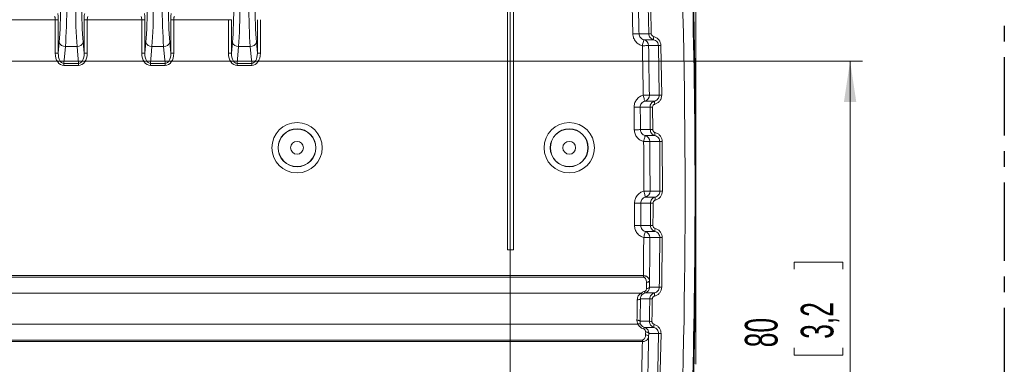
# Model space of a CAD drawing. Header units: millimetres. Extents: x 0 to 594, y 0 to 420.
# Tile 46 of 71: x 375 to 454, y 196 to 224. Entities that reach past the tile are written whole.
import ezdxf

# ---------------------------------------------------------------- set-up
doc = ezdxf.new("R2010")
doc.units = ezdxf.units.MM
doc.linetypes.add('CENTER', pattern=[10.16, 6.35, -1.27, 1.27, -1.27])
doc.styles.add('SLDTEXTSTYLE1', font='TXT', dxfattribs={"width": 0.605})
doc.dimstyles.new('SLDDIMSTYLE4', dxfattribs={"dimtxt": 2.568319, "dimasz": 3.3, "dimexe": 0, "dimexo": 0.0625, "dimgap": 0.64208, "dimtad": 1, "dimdec": 0, "dimlfac": 2, "dimrnd": 1e-09, "dimzin": 12, "dimdsep": 46, "dimtxsty": 'SLDTEXTSTYLE1', "dimsah": 1, "dimcen": 0.09, "dimadec": 0, "dimazin": 3, "dimtfac": 1, "dimtdec": 1, "dimtofl": 0, "dimtmove": 0, "dimatfit": 3, "dimfxl": 0, "dimfrac": 2, "dimtolj": 1, "dimtzin": 12, "dimarcsym": 0})
doc.dimstyles.new('SLDDIMSTYLE5', dxfattribs={"dimtxt": 2.568319, "dimasz": 3.3, "dimexe": 0, "dimexo": 0.0625, "dimgap": 0.64208, "dimtad": 1, "dimdec": 3, "dimlfac": 2, "dimrnd": 1e-09, "dimzin": 12, "dimdsep": 46, "dimtxsty": 'SLDTEXTSTYLE1', "dimsah": 1, "dimcen": 0.09, "dimadec": 0, "dimazin": 3, "dimtfac": 1, "dimtdec": 1, "dimtofl": 0, "dimtmove": 0, "dimatfit": 3, "dimfxl": 0, "dimfrac": 2, "dimtolj": 1, "dimtzin": 12, "dimarcsym": 0})

# ---------------------------------------------------------------- blocks, each defined once
blk = doc.blocks.new('*D15')
at = {"color": 7, "linetype": 'Continuous', "lineweight": 0}
for p, q in [((346.45, 291.591), (345.862, 291.591)), ((345.862, 291.591), (345.862, 287.647)), ((354.78, 291.591), (355.368, 291.591)), ((355.368, 291.591), (355.368, 287.647)), ((271.889, 206.062), (271.889, 288.059)), ((345.862, 287.647), (346.45, 287.647)), ((355.368, 287.647), (354.78, 287.647)), ((429.341, 208.541), (429.341, 288.059)), ((271.889, 287.059), (429.341, 287.059))]:
    blk.add_line(p, q, dxfattribs=at)
for points in [[(271.889, 287.059), (275.189, 286.559), (275.189, 287.559)], [(429.341, 287.059), (426.041, 287.559), (426.041, 286.559)]]:
    blk.add_solid(points, dxfattribs=at)
at = {"color": 7, "linetype": 'Continuous', "lineweight": 0, "char_height": 2.6458, "attachment_point": 1, "rotation": 0.00003, "style": 'SLDTEXTSTYLE1'}
for s, insert in [('315', (346.499, 295.59, 0.05)), ('12,4', (347.185, 291.057, 0.05))]:
    blk.add_mtext(s, dxfattribs=dict(at, insert=insert))
blk = doc.blocks.new('*D16')
at = {"color": 7, "linetype": 'Continuous', "lineweight": 0}
for p, q in [((286.937, 245.752), (286.937, 108.735)), ((414.293, 245.752), (414.293, 108.735)), ((347.92, 114.267), (347.332, 114.267)), ((347.332, 114.267), (347.332, 110.323)), ((353.31, 114.267), (353.898, 114.267)), ((353.898, 114.267), (353.898, 110.323)), ((347.332, 110.323), (347.92, 110.323)), ((353.898, 110.323), (353.31, 110.323)), ((286.937, 109.735), (414.293, 109.735))]:
    blk.add_line(p, q, dxfattribs=at)
for points in [[(286.937, 109.735), (290.237, 109.235), (290.237, 110.235)], [(414.293, 109.735), (410.993, 110.235), (410.993, 109.235)]]:
    blk.add_solid(points, dxfattribs=at)
at = {"color": 7, "linetype": 'Continuous', "lineweight": 0, "char_height": 2.6458, "attachment_point": 1, "rotation": 0.00003, "style": 'SLDTEXTSTYLE1'}
for s, insert in [('254', (346.499, 118.266, -137.801)), ('10', (348.655, 113.733, -137.801))]:
    blk.add_mtext(s, dxfattribs=dict(at, insert=insert))
blk = doc.blocks.new('*D17')
at = {"color": 7, "linetype": 'Continuous', "lineweight": 0}
for p, q in [((414.293, 245.752), (258.389, 245.752)), ((259.389, 143.848), (259.389, 245.752)), ((254.856, 196.515), (254.856, 197.103)), ((254.856, 197.103), (258.801, 197.103)), ((258.801, 197.103), (258.801, 196.515)), ((254.856, 193.085), (254.856, 192.497)), ((254.856, 192.497), (258.801, 192.497)), ((258.801, 192.497), (258.801, 193.085)), ((414.293, 143.848), (258.389, 143.848))]:
    blk.add_line(p, q, dxfattribs=at)
for points in [[(259.389, 245.752), (258.889, 242.452), (259.889, 242.452)], [(259.389, 143.848), (259.889, 147.148), (258.889, 147.148)]]:
    blk.add_solid(points, dxfattribs=at)
at = {"color": 7, "linetype": 'Continuous', "lineweight": 0, "attachment_point": 1, "rotation": 90.00003, "style": 'SLDTEXTSTYLE1'}
for s, insert, char_height in [('203', (250.858, 190.684, -137.801), 2.6458), ('8', (255.39, 193.82, -137.801), 2.646)]:
    blk.add_mtext(s, dxfattribs=dict(at, insert=insert, char_height=char_height))
blk = doc.blocks.new('*D18')
at = {"color": 7, "linetype": 'Continuous', "lineweight": 0}
for p, q in [((330.555, 220.828), (442.841, 220.828)), ((441.841, 220.828), (441.841, 180.708)), ((437.309, 203.953), (437.309, 204.541)), ((437.309, 204.541), (441.254, 204.541)), ((441.254, 204.541), (441.254, 203.953)), ((437.309, 197.583), (437.309, 196.995)), ((441.254, 196.995), (441.254, 197.583)), ((437.309, 196.995), (441.254, 196.995)), ((330.555, 180.708), (442.841, 180.708))]:
    blk.add_line(p, q, dxfattribs=at)
for points in [[(441.841, 220.828), (441.341, 217.528), (442.341, 217.528)], [(441.841, 180.708), (442.341, 184.008), (441.341, 184.008)]]:
    blk.add_solid(points, dxfattribs=at)
at = {"color": 7, "linetype": 'Continuous', "lineweight": 0, "char_height": 2.6458, "attachment_point": 1, "rotation": 90.00003, "style": 'SLDTEXTSTYLE1'}
for s, insert in [('3,2', (437.843, 198.318, -137.801)), ('80', (433.311, 197.632, -137.801))]:
    blk.add_mtext(s, dxfattribs=dict(at, insert=insert))

msp = doc.modelspace()

# ---------------------------------------------------------------- linework, layer by layer
at = {"color": 7, "linetype": 'CENTER', "lineweight": 30}
msp.add_line((454.34139, 271.94937), (454.3415, 71.53644), dxfattribs=at)
at = {"color": 7, "linetype": 'Continuous', "lineweight": 15}
for p, q in [((414.05472, 232.36241), (414.05473, 205.53216)), ((414.55623, 205.53216), (414.55622, 232.36241)), ((414.05473, 205.53216), (414.55623, 205.53216))]:
    msp.add_line(p, q, dxfattribs=at)
at = {"color": 8, "linetype": 'Continuous', "lineweight": 0}
for p, q in [((377.39973, 224.19228), (372.97722, 224.19227)), ((377.39973, 221.47155), (377.39973, 224.19228)), ((377.64953, 224.19228), (377.64953, 221.47155)), ((379.74842, 221.47156), (379.74842, 224.19228)), ((379.99822, 224.19228), (379.99822, 221.47156)), ((384.42073, 224.19228), (379.99822, 224.19228)), ((384.42073, 221.47156), (384.42073, 224.19228)), ((384.67053, 224.19228), (384.67053, 221.47156)), ((386.76942, 221.47156), (386.76942, 224.19228)), ((387.01922, 224.19228), (387.01922, 221.47156)), ((391.44173, 224.19228), (387.01922, 224.19228)), ((391.44173, 221.47156), (391.44173, 224.19228)), ((391.69153, 224.19229), (391.69153, 221.47156)), ((393.79042, 221.47156), (393.79042, 224.19229)), ((394.04022, 224.19229), (394.04022, 221.47156)), ((377.64953, 221.47155), (377.72827, 222.37159)), ((378.22786, 222.01698), (378.10832, 220.65058)), ((379.17009, 222.01698), (378.22786, 222.01698)), ((379.28963, 220.65058), (379.17009, 222.01698)), ((379.66968, 222.37159), (379.74842, 221.47156)), ((384.67053, 221.47156), (384.74927, 222.3716)), ((385.24886, 222.01698), (385.12932, 220.65059)), ((386.19109, 222.01698), (385.24886, 222.01698)), ((386.31063, 220.65059), (386.19109, 222.01698)), ((386.69068, 222.3716), (386.76942, 221.47156)), ((391.69153, 221.47156), (391.77027, 222.3716)), ((392.26986, 222.01699), (392.15032, 220.65059)), ((393.21209, 222.01699), (392.26986, 222.01699)), ((393.33163, 220.65059), (393.21209, 222.01699)), ((393.71168, 222.3716), (393.79042, 221.47156)), ((426.36735, 218.07632), (426.30004, 222.09166)), ((426.50308, 222.09666), (426.57037, 218.07965)), ((378.10832, 220.65058), (379.28963, 220.65058)), ((379.28963, 220.47328), (378.10832, 220.47328)), ((385.12932, 220.65059), (386.31063, 220.65059)), ((386.31063, 220.47328), (385.12932, 220.47328)), ((392.15032, 220.65059), (393.33163, 220.65059)), ((393.33163, 220.47328), (392.15032, 220.47328)), ((425.63968, 215.27699), (425.62107, 217.09609)), ((425.82456, 217.099), (425.84316, 215.27915)), ((426.42085, 210.29659), (426.40591, 214.31194)), ((426.60891, 214.3137), (426.62386, 210.29668)), ((425.65672, 207.50698), (425.6618, 209.32597)), ((425.6618, 209.32597), (425.86528, 209.32565)), ((426.61333, 206.53073), (426.57593, 202.51372)), ((353.66417, 203.44093), (425.0838, 203.44097)), ((425.0838, 203.3156), (353.66417, 203.31556)), ((352.37024, 202.02162), (424.87669, 202.02167)), ((352.37024, 199.51412), (424.63278, 199.51417)), ((425.52096, 198.75247), (425.51002, 198.5054)), ((426.51633, 198.74777), (426.42657, 194.73075)), ((353.66417, 198.22019), (425.00085, 198.22023)), ((425.00085, 198.09486), (353.66417, 198.09482))]:
    msp.add_line(p, q, dxfattribs=at)
at = {"color": 7, "linetype": 'Continuous', "lineweight": 0}
msp.add_line((429.34142, 208.54146), (429.34143, 196.25197), dxfattribs=at)
at = {"color": 8, "linetype": 'Continuous', "lineweight": 0, "flags": 128}
for points in [[(377.64953, 224.19228), (377.64122, 224.19228), (377.62462, 224.19228), (377.60032, 224.19228), (377.56914, 224.19228), (377.53214, 224.19228), (377.49061, 224.19228), (377.44597, 224.19228), (377.39973, 224.19228)], [(379.74842, 224.19228), (379.75673, 224.19228), (379.77333, 224.19228), (379.79763, 224.19228), (379.82881, 224.19228), (379.8658, 224.19228), (379.90734, 224.19228), (379.95198, 224.19228), (379.99822, 224.19228)], [(384.67053, 224.19228), (384.66222, 224.19228), (384.64562, 224.19228), (384.62132, 224.19228), (384.59014, 224.19228), (384.55315, 224.19228), (384.51161, 224.19228), (384.46697, 224.19228), (384.42073, 224.19228)], [(386.76942, 224.19228), (386.77773, 224.19228), (386.79433, 224.19228), (386.81863, 224.19228), (386.84981, 224.19228), (386.8868, 224.19228), (386.92834, 224.19228), (386.97298, 224.19228), (387.01922, 224.19228)], [(391.69153, 224.19229), (391.68321, 224.19229), (391.66662, 224.19229), (391.64232, 224.19229), (391.61114, 224.19229), (391.57414, 224.19229), (391.53261, 224.19228), (391.48796, 224.19228), (391.44173, 224.19228)], [(424.72947, 223.0468), (424.71622, 223.04651), (424.68526, 223.04584), (424.6377, 223.04482), (424.57528, 223.04347), (424.50026, 223.04185), (424.41537, 223.04002), (424.3237, 223.03804), (424.22856, 223.03599)], [(424.72947, 223.0468), (424.79604, 223.0468), (425.14608, 223.0468), (425.46946, 223.0468), (425.52145, 223.0468)], [(425.11625, 222.56963), (425.11383, 222.55943), (425.10711, 222.53109), (425.09636, 222.4857), (425.08198, 222.42499), (425.06451, 222.35125), (425.04462, 222.26728), (425.02306, 222.17627), (425.00065, 222.08167)], [(425.50157, 222.09168), (425.48832, 222.09141), (425.45735, 222.09079), (425.40979, 222.08984), (425.34737, 222.0886), (425.27235, 222.0871), (425.18746, 222.0854), (425.09578, 222.08357), (425.00065, 222.08167)], [(425.90874, 222.56963), (425.87562, 222.56963), (425.70058, 222.56963), (425.11625, 222.56963)], [(426.30004, 222.09166), (426.26492, 222.09166), (426.08989, 222.09167), (425.50157, 222.09168)], [(377.64953, 221.47155), (377.64122, 221.47155), (377.62462, 221.47155), (377.60032, 221.47155), (377.56914, 221.47155), (377.53215, 221.47155), (377.49062, 221.47155), (377.44597, 221.47155), (377.39973, 221.47155)], [(379.74842, 221.47156), (379.75674, 221.47155), (379.77333, 221.47156), (379.79763, 221.47155), (379.82881, 221.47155), (379.86581, 221.47155), (379.90734, 221.47156), (379.95199, 221.47156), (379.99822, 221.47156)], [(384.67053, 221.47156), (384.66222, 221.47156), (384.64563, 221.47156), (384.62132, 221.47156), (384.59014, 221.47156), (384.55315, 221.47156), (384.51161, 221.47156), (384.46697, 221.47156), (384.42073, 221.47156)], [(386.76942, 221.47156), (386.77774, 221.47156), (386.79433, 221.47156), (386.81863, 221.47156), (386.84981, 221.47156), (386.88681, 221.47156), (386.92834, 221.47156), (386.97299, 221.47156), (387.01922, 221.47156)], [(391.69153, 221.47156), (391.68322, 221.47156), (391.66662, 221.47156), (391.64232, 221.47156), (391.61114, 221.47156), (391.57415, 221.47156), (391.53262, 221.47156), (391.48797, 221.47156), (391.44173, 221.47156)], [(393.79042, 221.47156), (393.79873, 221.47156), (393.81533, 221.47156), (393.83963, 221.47156), (393.87081, 221.47156), (393.90781, 221.47156), (393.94934, 221.47156), (393.99399, 221.47156), (394.04022, 221.47156)], [(378.10832, 220.65058), (378.10832, 220.63235), (378.10832, 220.61258), (378.10832, 220.59148), (378.10832, 220.56923), (378.10832, 220.54606), (378.10832, 220.52219), (378.10832, 220.49785), (378.10832, 220.47328)], [(379.28963, 220.65058), (379.28963, 220.63235), (379.28963, 220.61259), (379.28963, 220.59148), (379.28963, 220.56923), (379.28963, 220.54607), (379.28963, 220.52219), (379.28963, 220.49785), (379.28963, 220.47328)], [(385.12932, 220.65059), (385.12932, 220.63235), (385.12932, 220.61259), (385.12932, 220.59148), (385.12932, 220.56924), (385.12932, 220.54607), (385.12932, 220.5222), (385.12932, 220.49786), (385.12932, 220.47328)], [(386.31063, 220.65059), (386.31063, 220.63235), (386.31063, 220.61259), (386.31063, 220.59148), (386.31063, 220.56924), (386.31063, 220.54607), (386.31063, 220.5222), (386.31063, 220.49786), (386.31063, 220.47328)], [(392.15032, 220.65059), (392.15032, 220.63236), (392.15032, 220.61259), (392.15032, 220.59149), (392.15032, 220.56924), (392.15032, 220.54607), (392.15032, 220.5222), (392.15032, 220.49786), (392.15032, 220.47328)], [(393.33163, 220.65059), (393.33163, 220.63236), (393.33163, 220.61259), (393.33163, 220.59149), (393.33163, 220.56924), (393.33163, 220.54607), (393.33163, 220.5222), (393.33163, 220.49786), (393.33163, 220.47328)], [(425.5684, 218.07633), (425.55515, 218.07615), (425.52418, 218.07574), (425.47661, 218.07511), (425.41418, 218.07428), (425.33916, 218.07328), (425.25425, 218.07215), (425.16256, 218.07093), (425.06742, 218.06967)], [(425.1991, 217.5858), (425.19632, 217.59603), (425.18865, 217.62421), (425.17639, 217.66925), (425.16001, 217.72946), (425.14011, 217.80256), (425.11747, 217.88577), (425.09293, 217.97594), (425.06742, 218.06967)], [(425.5684, 218.07633), (425.59121, 218.07633), (425.76622, 218.07633), (426.36735, 218.07632)], [(425.1991, 217.5858), (425.22121, 217.5858), (425.39622, 217.5858), (425.9923, 217.5858)], [(424.82839, 217.09608), (424.81514, 217.09593), (424.78417, 217.09557), (424.7366, 217.09501), (424.67417, 217.09428), (424.59914, 217.09341), (424.51424, 217.09241), (424.42255, 217.09135), (424.3274, 217.09023)], [(425.62107, 217.09609), (425.54223, 217.09609), (425.19224, 217.09608), (424.86853, 217.09608), (424.82839, 217.09608)], [(424.84686, 215.27699), (424.83361, 215.27687), (424.80264, 215.2766), (424.75508, 215.27619), (424.69264, 215.27565), (424.61761, 215.275), (424.5327, 215.27427), (424.44101, 215.27348), (424.34586, 215.27266)], [(424.84686, 215.27699), (424.91342, 215.27698), (425.26339, 215.27699), (425.58717, 215.27699), (425.63968, 215.27699)], [(425.22749, 214.79487), (425.22493, 214.78464), (425.21785, 214.75637), (425.20652, 214.71111), (425.19136, 214.65058), (425.17295, 214.57708), (425.15199, 214.49339), (425.12928, 214.40269), (425.10567, 214.30842)], [(426.02082, 214.79487), (425.98767, 214.79487), (425.81267, 214.79487), (425.22749, 214.79487)], [(425.60668, 214.31194), (425.59343, 214.31185), (425.56246, 214.31163), (425.51489, 214.3113), (425.45246, 214.31086), (425.37742, 214.31033), (425.29251, 214.30973), (425.20082, 214.30909), (425.10567, 214.30842)], [(426.40591, 214.31194), (426.37079, 214.31194), (426.19579, 214.31194), (425.60668, 214.31194)], [(425.62152, 210.29659), (425.60827, 210.29659), (425.5773, 210.29658), (425.52973, 210.29656), (425.46729, 210.29654), (425.39226, 210.29651), (425.30735, 210.29648), (425.21565, 210.29645), (425.1205, 210.29642)], [(425.24589, 209.81088), (425.24325, 209.8211), (425.23596, 209.84935), (425.22429, 209.89453), (425.20868, 209.95495), (425.18974, 210.0283), (425.16817, 210.11182), (425.14479, 210.20234), (425.1205, 210.29642)], [(425.62152, 210.29659), (425.64433, 210.29659), (425.81933, 210.29659), (426.42085, 210.29659)], [(426.42085, 210.29659), (426.42616, 210.2966), (426.43829, 210.29661), (426.45692, 210.29662), (426.48152, 210.29663), (426.5114, 210.29664), (426.54574, 210.29665), (426.58358, 210.29667), (426.62386, 210.29668)], [(424.86883, 209.32597), (424.85558, 209.32599), (424.82461, 209.32602), (424.77704, 209.32608), (424.7146, 209.32616), (424.63957, 209.32626), (424.55466, 209.32636), (424.46296, 209.32648), (424.36781, 209.3266)], [(425.6618, 209.32597), (425.58296, 209.32597), (425.233, 209.32597), (424.90917, 209.32597), (424.86883, 209.32597)], [(425.24589, 209.81088), (425.26798, 209.81088), (425.44299, 209.81088), (426.03937, 209.81088)], [(424.86379, 207.50698), (424.85053, 207.50704), (424.81956, 207.50717), (424.77199, 207.50738), (424.70956, 207.50764), (424.63453, 207.50797), (424.54962, 207.50833), (424.45792, 207.50872), (424.36277, 207.50913)], [(424.86379, 207.50698), (424.93034, 207.50698), (425.28031, 207.50698), (425.6041, 207.50698), (425.65672, 207.50698)], [(425.23814, 207.02), (425.23544, 207.00977), (425.22798, 206.98155), (425.21606, 206.93643), (425.20013, 206.8761), (425.18077, 206.80285), (425.15874, 206.71947), (425.13487, 206.6291), (425.11005, 206.53517)], [(426.03158, 207.02), (425.99841, 207.02), (425.82341, 207.02), (425.23814, 207.02)], [(425.61107, 206.53221), (425.59782, 206.53228), (425.56684, 206.53247), (425.51928, 206.53275), (425.45684, 206.53312), (425.38181, 206.53356), (425.2969, 206.53406), (425.20521, 206.5346), (425.11005, 206.53517)], [(426.41032, 206.53221), (426.37521, 206.53221), (426.20021, 206.53221), (425.61107, 206.53221)], [(425.0838, 203.44097), (425.0838, 203.42457), (425.0838, 203.40825), (425.0838, 203.39206), (425.0838, 203.37608), (425.0838, 203.36037), (425.0838, 203.34502), (425.0838, 203.33007), (425.0838, 203.3156)], [(425.58008, 203.02266), (425.57345, 202.99893), (425.55797, 202.97617), (425.53419, 202.9552), (425.50297, 202.93679), (425.46546, 202.92161), (425.42301, 202.9102), (425.37716, 202.90299), (425.32959, 202.90023)], [(425.02863, 201.94767), (425.01712, 201.9432), (425.00279, 201.94283), (424.98591, 201.94658), (424.96683, 201.95437), (424.94593, 201.96605), (424.92365, 201.98137), (424.9004, 202.00004), (424.87669, 202.02167)], [(425.21053, 202.03605), (425.2479, 202.03605), (425.42292, 202.03605), (425.98514, 202.03606)], [(425.58667, 202.51686), (425.58003, 202.49314), (425.56453, 202.47039), (425.54074, 202.44945), (425.50953, 202.43107), (425.47202, 202.41592), (425.42957, 202.40454), (425.38374, 202.39736), (425.33618, 202.39464)], [(425.58667, 202.51686), (425.61834, 202.51686), (425.79336, 202.51686), (426.37292, 202.51687)], [(425.60136, 201.55604), (425.52251, 201.55604), (425.17251, 201.55605), (424.86598, 201.55605), (424.84203, 201.55605)], [(424.80987, 199.73678), (424.80363, 199.75472), (424.78841, 199.77216), (424.76476, 199.78846), (424.73356, 199.80301), (424.69596, 199.81528), (424.65333, 199.82483), (424.60724, 199.8313), (424.55939, 199.83444)], [(424.80987, 199.73678), (424.88587, 199.73678), (425.23589, 199.73678), (425.53416, 199.73678), (425.57258, 199.73678)], [(424.85635, 199.50191), (424.84359, 199.5166), (424.82521, 199.52787), (424.80169, 199.53543), (424.77366, 199.53907), (424.74187, 199.53871), (424.70716, 199.53434), (424.67048, 199.52608), (424.63278, 199.51417)], [(425.94104, 199.24504), (425.90784, 199.24504), (425.73281, 199.24504), (425.16028, 199.24504)], [(425.52096, 198.75247), (425.51496, 198.77662), (425.4999, 198.80004), (425.47633, 198.82188), (425.44514, 198.84132), (425.40748, 198.85765), (425.36474, 198.87025), (425.3185, 198.87866), (425.2705, 198.88257)], [(426.3133, 198.75248), (426.27818, 198.75248), (426.10315, 198.75248), (425.52096, 198.75247)], [(425.00085, 198.09486), (425.00085, 198.11126), (425.00085, 198.12759), (425.00085, 198.14378), (425.00085, 198.15976), (425.00085, 198.17546), (425.00085, 198.19081), (425.00085, 198.20576), (425.00085, 198.22023)], [(425.51002, 198.5054), (425.50403, 198.52955), (425.48898, 198.55299), (425.46542, 198.57484), (425.43422, 198.59429), (425.39656, 198.61063), (425.35381, 198.62325), (425.30758, 198.63167), (425.25956, 198.6356)]]:
    msp.add_lwpolyline(points, dxfattribs=at)
at = {"color": 8, "linetype": 'Continuous', "lineweight": 0}
for centre, radius in [((397.00373, 213.8069), 2.04109), ((419.06973, 213.80691), 2.04109), ((397.00373, 213.8069), 1.53967), ((397.00373, 213.8069), 1.5217), ((419.06973, 213.80691), 1.53967), ((419.06973, 213.80691), 1.5217), ((397.00373, 213.8069), 0.51885), ((419.06973, 213.80691), 0.51885)]:
    msp.add_circle(centre, radius, dxfattribs=at)
for centre, radius, start, end in [((-175.34544, 210.08311), 604.68686, 354.44470463, 3.89900087), ((-176.09769, 210.08311), 600.46598, 1.23604456, 1.40957021), ((-176.09769, 210.08311), 600.967, 1.23604456, 1.40957021), ((425.96162, 210.28817), 12.76623, 91.0621787, 91.9758836), ((426.26305, 222.67626), 0.37001, 158.2091391, 196.7488079), ((378.19437, 222.49901), 0.4832, 195.2898644, 273.9751), ((379.20358, 222.49902), 0.4832, 266.025018, 344.7099849), ((385.21536, 222.49901), 0.48319, 195.2895276, 273.9756235), ((386.22459, 222.49901), 0.48319, 266.02438, 344.710443), ((392.23637, 222.49902), 0.4832, 195.2901585, 273.9751914), ((393.24559, 222.49902), 0.4832, 266.0248362, 344.7102689), ((-175.34544, 210.08311), 600.46598, 0.76209034, 1.14496454), ((425.00027, 222.08184), 0.50139, 1.1242133, 76.6262473), ((-175.34544, 210.08311), 600.967, 0.76209034, 1.14496454), ((426.73745, 208.45193), 13.64674, 90.9840853, 91.83679), ((425.06702, 218.06951), 0.50143, 285.2729395, 0.7786811), ((426.80301, 197.69572), 20.38526, 90.6538966, 91.2245881), ((426.35044, 217.49181), 0.37027, 165.2954981, 203.5517192), ((-176.09769, 210.08311), 600.46598, 0.4951865, 0.66862691), ((-176.09769, 210.08311), 600.967, 0.4951865, 0.66862691), ((426.05966, 193.62066), 23.47952, 90.5737009, 91.0703122), ((425.10529, 214.30858), 0.5014, 0.3837642, 75.8934811), ((426.07884, 183.5406), 31.73943, 90.4254441, 90.7927927), ((426.37621, 214.89673), 0.36971, 157.5211492, 195.994186), ((-175.34544, 210.08311), 600.46598, 0.02035322, 0.40317701), ((-175.34544, 210.08311), 600.967, 0.02035322, 0.40317701), ((426.84063, 175.8789), 38.43549, 90.3454171, 90.6480507), ((425.12011, 210.29625), 0.50141, 284.5282998, 0.0388237), ((-176.09769, 210.08311), 600.46598, 359.75439295, 359.92781444), ((-176.09769, 210.08311), 600.967, 359.75439295, 359.92781444), ((426.39562, 209.71181), 0.36977, 164.4598356, 202.8695714), ((425.10966, 206.53533), 0.50142, 359.6435112, 75.1531322), ((426.0965, 271.60223), 64.09675, 269.606884, 269.7887782), ((426.38863, 207.11691), 0.36996, 156.8401638, 195.1857617), ((-175.34544, 210.08311), 600.46598, 359.36620189, 359.66145705), ((-175.34544, 210.08311), 600.967, 359.32684629, 359.66145705), ((426.84631, 252.46244), 45.9323, 269.4561503, 269.7093894), ((425.36307, 202.18706), 0.21464, 188.7961002, 224.7103399), ((426.34, 201.93212), 0.36976, 163.6746761, 202.1845168), ((426.80918, 224.0887), 21.57624, 268.8414189, 269.3805921), ((424.64585, 201.78155), 0.29889, 259.5319985, 311.0222761), ((426.0414, 220.94459), 19.39354, 268.6998514, 269.3011356), ((426.01288, 215.72975), 15.99903, 268.4229932, 269.1519324), ((425.28953, 199.09276), 0.19974, 130.3242113, 169.5895163), ((426.30014, 199.33678), 0.37063, 156.1565638, 194.3306483), ((426.74982, 213.16968), 14.4238, 268.2657413, 269.0724456), ((-175.34544, 210.08311), 600.46598, 358.53676483, 358.85601837), ((-175.34544, 210.08311), 600.967, 358.53676483, 358.89612048)]:
    msp.add_arc(centre, radius, start, end, dxfattribs=at)
at = {"color": 7, "linetype": 'Continuous', "lineweight": 15}
for start, end in [(359.4432, 3.89900087), (354.44470463, 359.4432)]:
    msp.add_arc((-175.34544, 210.08311), 604.68701, start, end, dxfattribs=at)
at = {"color": 8, "linetype": 'Continuous', "lineweight": 0}
for centre, major_axis, ratio, start_param, end_param in [((377.44905, 225.56312), (0, 4.5135), 0.08748866, 3.92699082, 4.71238898), ((377.94864, 225.56312), (0, 5.015), 0.0787398, 3.92699082, 4.71238898), ((379.44931, 225.56312), (0, 5.015), 0.0787398, 1.57079633, 2.35619449), ((379.9489, 225.56312), (0, 4.5135), 0.08748866, 1.57079633, 2.35619449), ((384.47005, 225.56312), (0, 4.5135), 0.08748866, 3.92699082, 4.71238898), ((384.96964, 225.56312), (0, 5.015), 0.0787398, 3.92699082, 4.71238898), ((386.47031, 225.56312), (0, 5.015), 0.0787398, 1.57079633, 2.35619449), ((386.9699, 225.56313), (0, 4.5135), 0.08748866, 1.57079633, 2.35619449), ((391.49105, 225.56313), (0, 4.5135), 0.08748866, 3.92699082, 4.71238898), ((391.99064, 225.56313), (0, 5.015), 0.0787398, 3.92699082, 4.71238898), ((393.49131, 225.56313), (0, 5.015), 0.0787398, 1.57079633, 2.35619449), ((393.9909, 225.56313), (0, 4.5135), 0.08748866, 1.57079633, 2.35619449), ((377.35586, 224.19228), (0, 0.25075), 0.17497733, 4.71238898, 6.26573201), ((377.60565, 224.19228), (0, 0.5015), 0.08748866, 4.71238898, 6.26573201), ((379.7923, 224.19228), (0, 0.5015), 0.08748866, 0.01745329, 1.57079633), ((380.04209, 224.19228), (0, 0.25075), 0.17497733, 0.01745329, 1.57079633), ((384.37686, 224.19228), (0, 0.25075), 0.17497733, 4.71238898, 6.26573201), ((384.62665, 224.19228), (0, 0.5015), 0.08748866, 4.71238898, 6.26573201), ((386.8133, 224.19228), (0, 0.5015), 0.08748866, 0.01745329, 1.57079633), ((387.06309, 224.19228), (0, 0.25075), 0.17497733, 0.01745329, 1.57079633), ((378.15486, 221.53712), (-0.0929, -1.06182), 0.70575756, 4.83572397, 6.3448528), ((378.15486, 221.53712), (0.07747, 0.88552), 0.56417586, 1.69413132, 3.20326015), ((379.2431, 221.53712), (-0.07747, 0.88552), 0.56417586, 3.07992516, 4.58905399), ((379.2431, 221.53712), (-0.0929, 1.06182), 0.70575756, 3.07992516, 4.58905399), ((385.17586, 221.53712), (-0.0929, -1.06182), 0.70575756, 4.83572397, 6.3448528), ((385.17586, 221.53712), (0.07747, 0.88552), 0.56417586, 1.69413132, 3.20326015), ((386.2641, 221.53712), (-0.07747, 0.88552), 0.56417586, 3.07992516, 4.58905399), ((386.2641, 221.53712), (-0.0929, 1.06182), 0.70575756, 3.07992516, 4.58905399), ((392.19686, 221.53713), (-0.0929, -1.06182), 0.70575756, 4.83572397, 6.3448528), ((392.19686, 221.53713), (0.07747, 0.88552), 0.56417586, 1.69413132, 3.20326015), ((393.2851, 221.53713), (-0.07747, 0.88552), 0.56417586, 3.07992516, 4.58905399), ((393.2851, 221.53713), (-0.0929, 1.06182), 0.70575756, 3.07992516, 4.58905399), ((-175.34543, 194.80994), (-0.00034, 600.92042), 0.99968224, 4.72501054, 4.72585198), ((-175.34545, 225.36813), (-0.00034, 601.39036), 0.99968224, 4.66792255, 4.66833361)]:
    msp.add_ellipse(centre, major_axis=major_axis, ratio=ratio, start_param=start_param, end_param=end_param, dxfattribs=at)
for points, knots in [([(425.61107, 151.73161), (427.23191, 168.26637), (428.15975, 184.81158), (428.64244, 217.92276), (428.19729, 234.48875), (427.05866, 251.0652)], [0, 0, 0, 0, 0.5, 0.5, 1, 1, 1, 1]), ([(427.86762, 251.13326), (428.20078, 245.62879), (428.86717, 234.61877), (429.28908, 218.07639), (429.2905, 201.49021), (428.81382, 184.87151), (427.90986, 168.23024), (426.91744, 157.16618), (426.42128, 151.63471)], [0, 0, 0, 0, 0.16606002, 0.3321527, 0.4982126, 0.66546382, 0.83274852, 1, 1, 1, 1]), ([(425.00065, 222.08167), (424.90332, 222.11405), (424.69858, 222.18218), (424.44863, 222.40369), (424.26904, 222.69834), (424.24206, 222.92344), (424.22856, 223.03599)], [0, 0, 0, 0, 0.23204614, 0.48810745, 0.74405146, 1, 1, 1, 1]), ([(424.72947, 223.0468), (424.73187, 222.9356), (424.77138, 222.82837), (424.91109, 222.65611), (425.00811, 222.5952), (425.11625, 222.56963)], [0, 0, 0, 0, 0.5, 0.5, 1, 1, 1, 1]), ([(425.90874, 222.56963), (425.80063, 222.59516), (425.70382, 222.65577), (425.56394, 222.82745), (425.52386, 222.93544), (425.52145, 223.0468)], [0, 0, 0, 0, 0.5, 0.5, 1, 1, 1, 1]), ([(425.72496, 223.0522), (425.72618, 222.99603), (425.74673, 222.94169), (425.81729, 222.85611), (425.86575, 222.82625), (425.91948, 222.81361)], [0, 0, 0, 0, 0.5, 0.5, 1, 1, 1, 1]), ([(425.91948, 222.81361), (426.00018, 222.79464), (426.07584, 222.76337), (426.21701, 222.67595), (426.27934, 222.62161), (426.43817, 222.42869), (426.49968, 222.26539), (426.50307, 222.09666)], [0, 0, 0, 0, 0.25, 0.25, 0.5, 0.5, 1, 1, 1, 1]), ([(426.30004, 222.09166), (426.29486, 222.1401), (426.28351, 222.24626), (426.20181, 222.39287), (426.07316, 222.51403), (425.9637, 222.55104), (425.90874, 222.56963)], [0, 0, 0, 0, 0.21472455, 0.47063109, 0.7341516, 1, 1, 1, 1]), ([(424.3274, 217.09023), (424.33523, 217.19202), (424.35176, 217.40674), (424.50607, 217.70274), (424.74897, 217.94858), (424.96127, 218.02931), (425.06742, 218.06967)], [0, 0, 0, 0, 0.23092679, 0.48717776, 0.74359216, 1, 1, 1, 1]), ([(425.9923, 217.5858), (426.04489, 217.60532), (426.14893, 217.64395), (426.27063, 217.76183), (426.35328, 217.90975), (426.36267, 218.02091), (426.36735, 218.07632)], [0, 0, 0, 0, 0.25727065, 0.50897937, 0.75525422, 1, 1, 1, 1]), ([(426.57037, 218.07965), (426.56344, 217.99663), (426.54957, 217.83063), (426.42694, 217.60902), (426.24572, 217.4317), (426.08957, 217.37326), (426.01101, 217.34386)], [0, 0, 0, 0, 0.24790145, 0.49567299, 0.7462799, 1, 1, 1, 1]), ([(425.1991, 217.5858), (425.09187, 217.55667), (424.99722, 217.49282), (424.8632, 217.31619), (424.82709, 217.2073), (424.82839, 217.09608)], [0, 0, 0, 0, 0.5, 0.5, 1, 1, 1, 1]), ([(425.62107, 217.09609), (425.62575, 217.15141), (425.63508, 217.26181), (425.71651, 217.40933), (425.83666, 217.5273), (425.94041, 217.56629), (425.9923, 217.5858)], [0, 0, 0, 0, 0.250169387, 0.499241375, 0.749564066, 1, 1, 1, 1]), ([(426.01101, 217.34386), (425.98498, 217.33413), (425.93307, 217.31474), (425.87266, 217.25585), (425.83163, 217.18203), (425.82692, 217.12668), (425.82456, 217.099)], [0, 0, 0, 0, 0.2525596, 0.50352206, 0.7516977, 1, 1, 1, 1]), ([(425.10567, 214.30842), (425.00872, 214.34207), (424.80483, 214.41283), (424.55773, 214.63758), (424.38197, 214.93452), (424.35789, 215.15994), (424.34586, 215.27266)], [0, 0, 0, 0, 0.23213488, 0.48816448, 0.74407864, 1, 1, 1, 1]), ([(424.84686, 215.27699), (424.84783, 215.16576), (424.88595, 215.05802), (425.02345, 214.88396), (425.11969, 214.82181), (425.22749, 214.79487)], [0, 0, 0, 0, 0.5, 0.5, 1, 1, 1, 1]), ([(426.02082, 214.79487), (425.96656, 214.81425), (425.85766, 214.85315), (425.73227, 214.97639), (425.65407, 215.12332), (425.64421, 215.22867), (425.63968, 215.27699)], [0, 0, 0, 0, 0.26012838, 0.5220825, 0.78083196, 1, 1, 1, 1]), ([(425.84316, 215.27915), (425.84544, 215.25498), (425.85042, 215.20217), (425.88984, 215.12861), (425.95289, 215.0671), (426.00737, 215.04775), (426.03459, 215.03809)], [0, 0, 0, 0, 0.21746572, 0.47514733, 0.73768922, 1, 1, 1, 1]), ([(426.40591, 214.31194), (426.40134, 214.36055), (426.39135, 214.4669), (426.31147, 214.61457), (426.1844, 214.73725), (426.07551, 214.7756), (426.02082, 214.79487)], [0, 0, 0, 0, 0.2152942, 0.47096692, 0.73430265, 1, 1, 1, 1]), ([(426.03459, 215.03809), (426.11629, 215.00908), (426.27976, 214.95103), (426.46895, 214.76642), (426.58736, 214.54537), (426.60213, 214.38655), (426.60891, 214.3137)], [0, 0, 0, 0, 0.26206658, 0.52437146, 0.7818199, 1, 1, 1, 1]), ([(424.36781, 209.3266), (424.37696, 209.42829), (424.39627, 209.6428), (424.55442, 209.9368), (424.8005, 210.17947), (425.01383, 210.25743), (425.1205, 210.29642)], [0, 0, 0, 0, 0.23094836, 0.48719274, 0.74360015, 1, 1, 1, 1]), ([(426.03937, 209.81088), (426.1452, 209.83784), (426.24096, 209.89799), (426.38094, 210.07224), (426.42089, 210.18247), (426.42085, 210.29659)], [0, 0, 0, 0, 0.5, 0.5, 1, 1, 1, 1]), ([(426.62386, 210.29668), (426.61584, 210.21372), (426.5998, 210.04785), (426.47421, 209.82779), (426.29068, 209.65288), (426.13379, 209.59647), (426.05492, 209.56811)], [0, 0, 0, 0, 0.24794568, 0.49575471, 0.74650724, 1, 1, 1, 1]), ([(425.24589, 209.81088), (425.19246, 209.79139), (425.08566, 209.75244), (424.96236, 209.63113), (424.88309, 209.48411), (424.87342, 209.37682), (424.86883, 209.32597)], [0, 0, 0, 0, 0.25671238, 0.51320379, 0.76930348, 1, 1, 1, 1]), ([(425.6618, 209.32597), (425.6672, 209.38125), (425.67797, 209.49155), (425.76135, 209.63806), (425.88304, 209.75443), (425.98728, 209.79207), (426.03937, 209.81088)], [0, 0, 0, 0, 0.25023901, 0.49933797, 0.74977919, 1, 1, 1, 1]), ([(426.05492, 209.56811), (426.02878, 209.55872), (425.97663, 209.54), (425.91545, 209.48192), (425.87344, 209.40861), (425.868, 209.35331), (425.86528, 209.32565)], [0, 0, 0, 0, 0.25233636, 0.50344638, 0.75165289, 1, 1, 1, 1]), ([(425.11005, 206.53517), (425.01354, 206.57007), (424.81058, 206.64345), (424.5664, 206.87138), (424.3945, 207.17056), (424.37334, 207.39627), (424.36277, 207.50913)], [0, 0, 0, 0, 0.23214785, 0.48816984, 0.74408271, 1, 1, 1, 1]), ([(424.86379, 207.50698), (424.86909, 207.45055), (424.87969, 207.33765), (424.96585, 207.18804), (425.08818, 207.07411), (425.1898, 207.03745), (425.23814, 207.02)], [0, 0, 0, 0, 0.25564379, 0.51143198, 0.76756071, 1, 1, 1, 1]), ([(426.03159, 207.02), (425.92417, 207.04829), (425.82894, 207.11136), (425.6935, 207.28661), (425.65624, 207.3956), (425.65672, 207.50698)], [0, 0, 0, 0, 0.5, 0.5, 1, 1, 1, 1]), ([(425.8602, 207.50591), (425.85996, 207.44975), (425.87907, 207.39489), (425.94741, 207.30751), (425.9951, 207.27641), (426.04848, 207.26242)], [0, 0, 0, 0, 0.5, 0.5, 1, 1, 1, 1]), ([(426.41032, 206.53221), (426.41101, 206.64631), (426.37127, 206.7574), (426.23272, 206.93163), (426.13725, 206.99246), (426.03159, 207.02)], [0, 0, 0, 0, 0.5, 0.5, 1, 1, 1, 1]), ([(426.04848, 207.26242), (426.12975, 207.23239), (426.29235, 207.17231), (426.47908, 206.98545), (426.59474, 206.76291), (426.60748, 206.60383), (426.61333, 206.53073)], [0, 0, 0, 0, 0.26191049, 0.52405478, 0.78130339, 1, 1, 1, 1]), ([(425.0838, 203.44097), (425.1135, 203.43946), (425.1772, 203.43622), (425.28109, 203.40872), (425.40702, 203.34663), (425.52528, 203.22914), (425.57358, 203.10931), (425.579, 203.03712), (425.58008, 203.02266)], [0, 0, 0, 0, 0.10036468, 0.21526848, 0.37301038, 0.62634885, 0.92517949, 1, 1, 1, 1]), ([(425.32959, 202.90023), (425.32902, 202.94245), (425.32497, 202.98423), (425.30913, 203.06683), (425.29725, 203.10808), (425.26294, 203.18672), (425.24048, 203.22498), (425.19312, 203.27306), (425.1747, 203.28765), (425.13261, 203.30897), (425.10858, 203.3156), (425.0838, 203.3156)], [0, 0, 0, 0, 0.25, 0.25, 0.5, 0.5, 0.75, 0.75, 0.875, 0.875, 1, 1, 1, 1]), ([(425.58008, 203.02266), (425.58203, 202.87789), (425.58392, 202.73311), (425.58577, 202.58834), (425.58607, 202.56451), (425.58637, 202.54068), (425.58667, 202.51686)], [0, 0, 0, 0, 0.00100300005, 0.00100300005, 0.00100300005, 0.00116806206, 0.00116806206, 0.00116806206, 0.00116806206]), ([(424.59154, 201.48763), (424.59167, 201.59569), (424.61973, 201.69939), (424.69407, 201.83598), (424.72468, 201.87903), (424.79403, 201.95614), (424.83304, 201.99083), (424.87669, 202.02167)], [0, 0, 0, 0, 0.5, 0.5, 0.75, 0.75, 1, 1, 1, 1]), ([(424.87669, 202.02167), (424.93957, 202.06321), (425.02434, 202.11923), (425.12497, 202.14705), (425.15096, 202.15423)], [0, 0, 0, 0, 0.741724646, 1, 1, 1, 1]), ([(425.15096, 202.15423), (425.1646, 202.15836), (425.20888, 202.17178), (425.27425, 202.21949), (425.32724, 202.3005), (425.3332, 202.36329), (425.33618, 202.39464)], [0, 0, 0, 0, 0.12121283, 0.39363681, 0.69733314, 1, 1, 1, 1]), ([(425.58667, 202.51686), (425.58667, 202.46222), (425.57798, 202.40918), (425.5433, 202.30625), (425.51747, 202.25772), (425.45121, 202.17144), (425.40994, 202.13298), (425.31786, 202.07259), (425.26561, 202.04958), (425.21053, 202.03605)], [0, 0, 0, 0, 0.25, 0.25, 0.5, 0.5, 0.75, 0.75, 1, 1, 1, 1]), ([(425.60136, 201.55604), (425.60294, 201.66741), (425.64175, 201.77501), (425.7809, 201.9486), (425.87724, 202.00975), (425.98515, 202.03606)], [0, 0, 0, 0, 0.5, 0.5, 1, 1, 1, 1]), ([(425.98515, 202.03606), (426.09133, 202.06168), (426.18784, 202.12061), (426.33005, 202.29302), (426.37146, 202.4027), (426.37292, 202.51687)], [0, 0, 0, 0, 0.5, 0.5, 1, 1, 1, 1]), ([(426.57593, 202.51372), (426.56682, 202.43083), (426.5486, 202.2651), (426.42007, 202.04662), (426.23427, 201.87417), (426.07673, 201.8198), (425.99761, 201.7925)], [0, 0, 0, 0, 0.24803538, 0.4959287, 0.74686327, 1, 1, 1, 1]), ([(424.55939, 199.83444), (424.56839, 200.10615), (424.58643, 200.65067), (424.58984, 201.20826), (424.59154, 201.48763)], [0, 0, 0, 0, 0.498969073, 1, 1, 1, 1]), ([(424.84203, 201.55605), (424.84032, 201.24862), (424.83691, 200.63505), (424.81887, 200.03579), (424.80987, 199.73678)], [0, 0, 0, 0, 0.50104799, 1, 1, 1, 1]), ([(425.99761, 201.7925), (425.97139, 201.78347), (425.91901, 201.76542), (425.85708, 201.70816), (425.8141, 201.63538), (425.80793, 201.58013), (425.80485, 201.55249)], [0, 0, 0, 0, 0.251991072, 0.503273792, 0.751564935, 1, 1, 1, 1]), ([(424.63278, 199.51417), (424.62075, 199.53872), (424.57275, 199.6366), (424.56511, 199.74971), (424.55939, 199.83444)], [0, 0, 0, 0, 0.25081898, 1, 1, 1, 1]), ([(425.94105, 199.24504), (425.83402, 199.27471), (425.73963, 199.33901), (425.60649, 199.51599), (425.57066, 199.62543), (425.57258, 199.73678)], [0, 0, 0, 0, 0.5, 0.5, 1, 1, 1, 1]), ([(425.77608, 199.73247), (425.77774, 199.70815), (425.78137, 199.65519), (425.81894, 199.58065), (425.88033, 199.51765), (425.93422, 199.49695), (425.96114, 199.4866)], [0, 0, 0, 0, 0.21844641, 0.47575766, 0.73800853, 1, 1, 1, 1]), ([(425.09308, 199.12885), (425.04015, 199.14368), (424.98938, 199.16438), (424.89618, 199.21462), (424.85351, 199.24409), (424.7754, 199.31106), (424.74016, 199.34864), (424.67977, 199.42781), (424.6541, 199.46982), (424.63278, 199.51417)], [0, 0, 0, 0, 0.25, 0.25, 0.5, 0.5, 0.75, 0.75, 1, 1, 1, 1]), ([(425.2705, 198.88257), (425.26897, 198.91097), (425.26572, 198.9715), (425.21949, 199.05366), (425.15498, 199.10739), (425.10856, 199.12349), (425.09308, 199.12885)], [0, 0, 0, 0, 0.27318326, 0.58236058, 0.86078366, 1, 1, 1, 1]), ([(426.3133, 198.75248), (426.31548, 198.86649), (426.27724, 198.97806), (426.14099, 199.1541), (426.04631, 199.21615), (425.94105, 199.24504)], [0, 0, 0, 0, 0.5, 0.5, 1, 1, 1, 1]), ([(425.96114, 199.4866), (426.04196, 199.45556), (426.20365, 199.39343), (426.38786, 199.20435), (426.50072, 198.98037), (426.51141, 198.82108), (426.51633, 198.74777)], [0, 0, 0, 0, 0.26175819, 0.52375147, 0.78081852, 1, 1, 1, 1]), ([(425.00085, 198.22023), (425.02586, 198.22023), (425.05009, 198.22694), (425.09271, 198.24825), (425.1115, 198.26277), (425.16014, 198.31061), (425.18383, 198.3488), (425.2206, 198.4273), (425.23386, 198.46872), (425.25234, 198.55154), (425.25768, 198.59338), (425.25956, 198.6356)], [0, 0, 0, 0, 0.125, 0.125, 0.25, 0.25, 0.5, 0.5, 0.75, 0.75, 1, 1, 1, 1]), ([(425.51002, 198.5054), (425.49514, 198.43805), (425.46876, 198.31869), (425.33535, 198.18955), (425.20375, 198.12541), (425.09614, 198.0983), (425.03101, 198.09595), (425.00085, 198.09486)], [0, 0, 0, 0, 0.34746989, 0.61579928, 0.78055024, 0.89839614, 1, 1, 1, 1])]:
    msp.add_open_spline(points, degree=3, knots=knots, dxfattribs=at)
for points in [[(425.52145, 223.0468), (425.50827, 223.65336), (425.49417, 224.25989), (425.47914, 224.8664)], [(425.68266, 224.87256), (425.69769, 224.26579), (425.71179, 223.65901), (425.72496, 223.0522)], [(425.86528, 209.32565), (425.86451, 208.71907), (425.86282, 208.11249), (425.8602, 207.50591)], [(426.37292, 202.51687), (426.38989, 203.85527), (426.40236, 205.19372), (426.41032, 206.53221)], [(425.21053, 202.03605), (425.14082, 202.01886), (425.07956, 201.98761), (425.02862, 201.94767)], [(425.57258, 199.73678), (425.5831, 200.34319), (425.59269, 200.94961), (425.60136, 201.55604)], [(425.80485, 201.55249), (425.79618, 200.94581), (425.7866, 200.33913), (425.77608, 199.73247)], [(424.80987, 199.73678), (424.80617, 199.65174), (424.82307, 199.57293), (424.85635, 199.50191)], [(426.22352, 194.73714), (426.25795, 196.07548), (426.28788, 197.41393), (426.3133, 198.75248)]]:
    msp.add_open_spline(points, degree=3, dxfattribs=at)
at = {"color": 7, "linetype": 'Continuous', "lineweight": 15}
for points, knots in [([(425.02863, 201.94767), (424.98663, 201.9065), (424.90255, 201.82405), (424.84915, 201.68233), (424.84387, 201.58884), (424.84203, 201.55605)], [0, 0, 0, 0, 0.39305786, 0.78710371, 1, 1, 1, 1]), ([(424.85635, 199.50191), (424.88267, 199.44575), (424.92047, 199.39304), (424.9968, 199.32533), (425.02503, 199.30511), (425.08803, 199.27018), (425.12312, 199.25548), (425.16028, 199.24504)], [0, 0, 0, 0, 0.5, 0.5, 0.75, 0.75, 1, 1, 1, 1]), ([(425.16028, 199.24504), (425.19122, 199.23437), (425.28249, 199.20289), (425.41293, 199.0978), (425.50244, 198.93826), (425.52219, 198.81536), (425.52108, 198.75867), (425.52096, 198.75247)], [0, 0, 0, 0, 0.14647246, 0.43205032, 0.73685975, 0.97122581, 1, 1, 1, 1])]:
    msp.add_open_spline(points, degree=3, knots=knots, dxfattribs=at)

# ---------------------------------------------------------------- dimensions: what is measured, and where the dimension line sits
at = {"color": 7, "linetype": 'Continuous', "lineweight": 0}
for base, p1, p2, angle, dimstyle, picture, middle in [((429.34138, 287.05889), (271.88855, 206.06237), (429.34142, 208.54146), 0.0000326, 'SLDDIMSTYLE4', '*D15', (350.61494, 287.05884)), ((259.38853, 245.75237), (414.29298, 143.84766), (414.29292, 245.75246), 270.0000326, 'SLDDIMSTYLE5', '*D17', (259.38856, 194.79997)), ((414.293, 109.73482), (286.937, 245.75239), (414.29292, 245.75246), 0.0000326, 'SLDDIMSTYLE4', '*D16', (350.61504, 109.73478)), ((441.8415, 180.70793), (330.55498, 220.82786), (330.555, 180.70786), 270.0000326, 'SLDDIMSTYLE4', '*D18', (441.84149, 200.76793))]:
    dim = msp.add_linear_dim(base=base, p1=p1, p2=p2, angle=angle, dimstyle=dimstyle, dxfattribs=at)
    dim.commit()
    dim.dimension.update_dxf_attribs({"geometry": picture, "text_midpoint": middle, "dimtype": 160})

doc.saveas('drawing.dxf')
